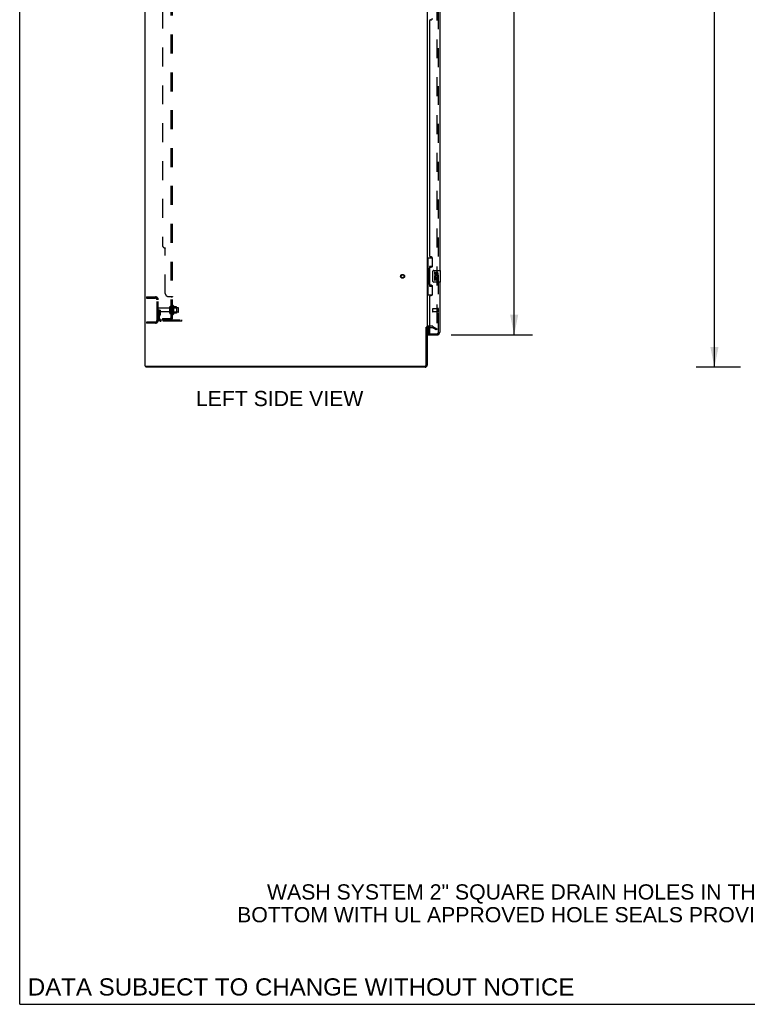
# Model space of a CAD drawing. Header units: inches. Extents: x 0 to 293, y 0 to 190.
# Tile 1 of 68: x 0 to 62, y 0 to 84. Entities that reach past the tile are written whole.
import ezdxf

# ---------------------------------------------------------------- set-up
doc = ezdxf.new("R2010")
doc.units = ezdxf.units.IN
doc.header["$LTSCALE"] = 16.12069
doc.header["$MEASUREMENT"] = 0
doc.linetypes.add('HIDDEN', pattern=[0.2, 0.1, -0.1])
doc.layers.get('0').update_dxf_attribs({"linetype": 'CONTINUOUS'})
for name, color, linetype in [('DEFAULT_2', 8, 'HIDDEN'), ('DIMENSIONS', 7, 'CONTINUOUS'), ('LEFTHAND_DOOR_ASSEMBLY', 7, 'CONTINUOUS'), ('RIGHTHAND_DOOR_ASSEMBLY', 7, 'CONTINUOUS'), ('SUBPANEL', 7, 'CONTINUOUS')]:
    doc.layers.add(name, color=color, linetype=linetype)
doc.styles.get("Standard").update_dxf_attribs({"font": 'arial.ttf'})
doc.dimstyles.new('DIMSTYLE_1', dxfattribs={"dimtxt": 1.293103, "dimasz": 1.724138, "dimexe": 0.09, "dimexo": 0.07, "dimgap": 0.0375, "dimtad": 0, "dimtih": 1, "dimtoh": 1, "dimzin": 4, "dimdsep": 46, "dimtxsty": 'Standard', "dimblk": '_FILLED', "dimblk1": '_FILLED', "dimblk2": '_FILLED', "dimcen": 0.09, "dimadec": 3, "dimazin": 1, "dimtfac": 1, "dimtdec": 3, "dimtofl": 0, "dimtmove": 0, "dimatfit": 3, "dimldrblk": '_FILLED', "dimfxl": 0, "dimtolj": 1, "dimtzin": 4, "dimarcsym": 0})

# ---------------------------------------------------------------- blocks, each defined once
blk = doc.blocks.new('_FILLED')
at = {"color": 0, "linetype": 'ByBlock'}
blk.add_solid([(0, 0), (-1, 0.2), (-1, -0.2)], dxfattribs=at)
blk = doc.blocks.new('*D9')
at = {"layer": 'DIMENSIONS', "color": 2, "linetype": 'Continuous'}
for p, q in [((36.706, 137.509), (43.635, 137.509)), ((42.083, 137.509), (42.083, 99.357)), ((42.083, 57.009), (42.083, 94.831)), ((36.706, 57.009), (43.635, 57.009))]:
    blk.add_line(p, q, dxfattribs=at)
at = {"layer": 'DIMENSIONS', "color": 2, "linetype": 'Continuous', "xscale": 1.724137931, "yscale": 1.724137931, "zscale": 1.724137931}
for p, rotation in [((42.083, 137.509), 90), ((42.083, 57.009), 270)]:
    blk.add_blockref('_FILLED', p, dxfattribs=dict(at, rotation=rotation))
at = {"layer": 'DIMENSIONS', "color": 2, "linetype": 'Continuous', "insert": (42.083, 98.711), "char_height": 1.2931, "width": 6.61454, "attachment_point": 2, "line_spacing_factor": 0.9}
blk.add_mtext('80.50\\PDOORS', dxfattribs=at)
blk = doc.blocks.new('*D12')
at = {"layer": 'DIMENSIONS', "color": 2, "linetype": 'Continuous'}
for p, q in [((61.339, 140.259), (57.575, 140.259)), ((59.126, 140.259), (59.126, 98.552)), ((59.126, 54.259), (59.126, 95.966)), ((61.339, 54.259), (57.575, 54.259))]:
    blk.add_line(p, q, dxfattribs=at)
at = {"layer": 'DIMENSIONS', "color": 2, "linetype": 'Continuous', "xscale": 1.724137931, "yscale": 1.724137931, "zscale": 1.724137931}
for p, rotation in [((59.126, 140.259), 90), ((59.126, 54.259), 270)]:
    blk.add_blockref('_FILLED', p, dxfattribs=dict(at, rotation=rotation))
at = {"layer": 'DIMENSIONS', "color": 2, "linetype": 'Continuous', "insert": (59.126, 97.906), "char_height": 1.2931, "width": 4.51865, "attachment_point": 2, "line_spacing_factor": 0.9}
blk.add_mtext('86.00', dxfattribs=at)

msp = doc.modelspace()

# ---------------------------------------------------------------- linework, layer by layer
at = {"color": 7, "linetype": 'Continuous'}
for p, q in [((0, 0), (0, 189.655)), ((34.584, 57.676), (34.688, 57.676)), ((10.74, 54.363), (10.74, 54.259)), ((0, 0), (293.103, 0))]:
    msp.add_line(p, q, dxfattribs=at)
at = {"color": 3, "linetype": 'Continuous'}
for p, q in [((10.688, 54.363), (10.688, 140.155)), ((34.688, 136.811), (34.688, 57.707)), ((34.584, 54.453), (34.584, 57.677)), ((34.688, 57.676), (34.688, 54.448)), ((34.892, 57.655), (34.773, 57.655)), ((10.688, 54.363), (34.494, 54.363)), ((34.499, 54.259), (10.74, 54.259))]:
    msp.add_line(p, q, dxfattribs=at)
for centre, radius, start, end in [((34.773, 57.57), 0.085, 90, 180), ((34.494, 54.453), 0.09, 270, 360), ((34.499, 54.448), 0.189, 270, 360)]:
    msp.add_arc(centre, radius, start, end, dxfattribs=at)
at = {"color": 7, "linetype": 'Continuous'}
msp.add_arc((34.499, 54.448), 0.085, 274.4898, 355.5102, dxfattribs=at)
at = {"layer": 'DEFAULT_2', "color": 8, "linetype": 'HIDDEN'}
for p, q in [((35.5, 136.994), (35.5, 57.525)), ((10.792, 60.259), (11.545, 60.259)), ((10.792, 60.259), (10.792, 60.155)), ((10.792, 60.155), (11.545, 60.155)), ((11.262, 60.259), (11.262, 60.155)), ((11.688, 58.256), (11.688, 60.013)), ((11.792, 58.256), (11.792, 60.013)), ((11.896, 59.134), (11.792, 59.134)), ((12.719, 59.299), (11.822, 59.299)), ((12.719, 58.969), (11.822, 58.969)), ((11.88, 58.788), (11.831, 58.72)), ((11.882, 58.794), (11.882, 59.134)), ((11.882, 58.959), (11.986, 58.959)), ((11.896, 59.134), (11.986, 59.134)), ((11.896, 58.433), (11.896, 59.134)), ((11.964, 58.727), (11.915, 58.659)), ((11.986, 58.794), (11.986, 59.134)), ((12.782, 58.877), (12.782, 59.392)), ((12.892, 58.877), (12.892, 59.392)), ((13.487, 59.322), (12.892, 59.322)), ((13.487, 58.947), (12.892, 58.947)), ((13.017, 59.468), (13.017, 58.8)), ((13.037, 59.318), (13.017, 59.338)), ((13.037, 58.951), (13.017, 58.931)), ((13.037, 59.318), (13.333, 59.318)), ((13.037, 59.318), (13.037, 58.951)), ((13.037, 58.951), (13.333, 58.951)), ((13.087, 59.49), (13.087, 58.778)), ((13.342, 59.412), (13.115, 59.412)), ((13.342, 58.857), (13.115, 58.857)), ((13.333, 59.318), (13.353, 59.338)), ((13.333, 59.318), (13.333, 58.951)), ((13.333, 58.951), (13.353, 58.931)), ((13.353, 59.39), (13.353, 58.879)), ((13.517, 58.977), (13.517, 59.292)), ((11.545, 58.113), (10.792, 58.113)), ((10.792, 58.113), (10.792, 58.009)), ((11.545, 58.009), (10.792, 58.009)), ((11.262, 58.113), (11.262, 58.009)), ((12.038, 58.29), (13.792, 58.29)), ((13.792, 58.186), (12.038, 58.186)), ((13.289, 58.186), (13.289, 58.29)), ((13.545, 58.186), (13.545, 58.29)), ((13.792, 58.186), (13.792, 58.29)), ((35.092, 57.759), (34.773, 57.759)), ((34.892, 57.655), (35.092, 57.655)), ((35.448, 57.455), (35.109, 57.651)), ((35.161, 57.741), (35.5, 57.545)), ((35.5, 57.545), (35.448, 57.455)), ((35.475, 57.507), (35.477, 57.506))]:
    msp.add_line(p, q, dxfattribs=at)
for points in [[(35.483, 57.505), (35.483, 57.505), (35.481, 57.505), (35.479, 57.505), (35.477, 57.506)], [(35.5, 57.525), (35.5, 57.522), (35.5, 57.52), (35.499, 57.518), (35.499, 57.516), (35.498, 57.514), (35.496, 57.512), (35.495, 57.511), (35.494, 57.509), (35.492, 57.508), (35.49, 57.507), (35.488, 57.506), (35.487, 57.505), (35.485, 57.505), (35.483, 57.505)]]:
    msp.add_lwpolyline(points, dxfattribs=at)
for radius in [0.164, 0.124]:
    msp.add_circle((32.584, 62.009), radius, dxfattribs=at)
for centre, radius, start, end in [((11.545, 60.013), 0.246, 0, 90), ((11.545, 60.013), 0.142, 0, 90), ((11.822, 59.269), 0.03, 90, 180), ((11.822, 58.999), 0.03, 180, 270), ((12, 58.598), 0.208, 144.24611, 180), ((11.872, 58.794), 0.01, 324.24611, 360), ((11.872, 58.794), 0.114, 324.24611, 360), ((12.719, 59.362), 0.0625, 270, 360), ((12.719, 58.907), 0.0625, 0, 90), ((12.837, 59.392), 0.055, 360, 180), ((12.837, 58.877), 0.055, 180, 0), ((13.055, 59.468), 0.0384, 34.44966, 180), ((13.055, 58.8), 0.0384, 180, 325.55034), ((12.487, 59.134), 0.698, 23.96793, 30.66313), ((12.487, 59.134), 0.698, 329.33687, 336.03207), ((13.133, 59.422), 0.01, 203.96793, 270), ((13.133, 58.847), 0.01, 90, 156.03207), ((13.342, 59.402), 0.01, 5.19383, 90), ((13.342, 58.867), 0.01, 270, 354.80617), ((13.212, 59.39), 0.141, 0, 5.20805), ((13.212, 58.879), 0.141, 354.79195, 360), ((13.487, 59.292), 0.03, 359.99999, 90), ((13.487, 58.977), 0.03, 270, 0.00001), ((11.545, 58.256), 0.246, 270, 360), ((11.545, 58.256), 0.142, 270, 360), ((12.038, 58.433), 0.246, 180, 270), ((12, 58.598), 0.104, 144.24611, 180), ((12.038, 58.433), 0.142, 180, 270), ((34.773, 57.57), 0.189, 90, 180), ((35.092, 57.622), 0.137, 60, 90), ((35.092, 57.622), 0.033, 60, 90)]:
    msp.add_arc(centre, radius, start, end, dxfattribs=at)
at = {"layer": 'LEFTHAND_DOOR_ASSEMBLY', "color": 8, "linetype": 'HIDDEN'}
for p, q in [((35.642, 57.256), (35.642, 137.263)), ((35.142, 59.227), (35.142, 58.999)), ((35.599, 59.237), (35.152, 59.237)), ((35.599, 58.989), (35.152, 58.989)), ((35.599, 59.255), (35.599, 58.971)), ((34.912, 57.113), (35.499, 57.113))]:
    msp.add_line(p, q, dxfattribs=at)
at = {"layer": 'LEFTHAND_DOOR_ASSEMBLY', "color": 3, "linetype": 'Continuous'}
for p, q in [((35.746, 85.009), (35.746, 62.509)), ((34.892, 63.717), (34.892, 83.802)), ((34.952, 83.862), (35.012, 83.862)), ((35.012, 63.657), (34.952, 63.657)), ((35.142, 62.907), (35.142, 63.527)), ((34.892, 61.302), (34.892, 62.717)), ((34.952, 62.777), (35.012, 62.777)), ((35.012, 61.242), (34.952, 61.242)), ((35.746, 61.509), (35.746, 57.256)), ((35.142, 60.492), (35.142, 61.112)), ((34.892, 57.133), (34.892, 60.302)), ((34.952, 60.362), (35.012, 60.362)), ((34.767, 57.009), (35.499, 57.009))]:
    msp.add_line(p, q, dxfattribs=at)
at = {"layer": 'LEFTHAND_DOOR_ASSEMBLY', "color": 7, "linetype": 'Continuous'}
for p, q in [((34.688, 63.584), (35.128, 63.584)), ((34.727, 63.584), (34.727, 62.559)), ((35.092, 63.584), (35.092, 62.804)), ((34.705, 62.559), (34.828, 62.559)), ((34.705, 62.559), (34.705, 61.459)), ((34.828, 62.589), (34.828, 62.61)), ((34.828, 61.459), (34.828, 62.559)), ((35.092, 62.849), (34.865, 62.849)), ((34.865, 62.849), (34.865, 61.169)), ((35.151, 61.609), (35.151, 62.409)), ((35.251, 62.509), (35.791, 62.509)), ((35.351, 62.355), (35.288, 62.355)), ((35.288, 62.355), (35.288, 62.219)), ((35.351, 62.219), (35.351, 62.355)), ((35.416, 62.281), (35.416, 62.212)), ((35.477, 62.219), (35.477, 62.261)), ((35.54, 62.261), (35.54, 62.124)), ((35.54, 62.124), (35.603, 62.124)), ((35.603, 62.124), (35.603, 62.261)), ((35.806, 61.524), (35.806, 62.494)), ((34.705, 61.459), (34.828, 61.459)), ((34.727, 61.459), (34.727, 60.434)), ((34.828, 61.408), (34.828, 61.429)), ((35.791, 61.509), (35.251, 61.509)), ((35.307, 61.894), (35.288, 61.894)), ((35.288, 61.894), (35.288, 61.663)), ((35.288, 61.663), (35.351, 61.663)), ((35.341, 61.894), (35.368, 61.913)), ((35.341, 61.894), (35.603, 61.894)), ((35.351, 61.831), (35.416, 61.831)), ((35.351, 61.663), (35.351, 61.831)), ((35.416, 61.831), (35.416, 61.695)), ((35.416, 61.695), (35.477, 61.695)), ((35.477, 61.831), (35.54, 61.831)), ((35.477, 61.695), (35.477, 61.831)), ((35.532, 61.93), (35.59, 61.905)), ((35.54, 61.831), (35.54, 61.663)), ((35.54, 61.663), (35.603, 61.663)), ((35.603, 61.663), (35.603, 61.894)), ((34.688, 60.434), (35.128, 60.434)), ((34.865, 61.169), (35.092, 61.169)), ((35.092, 61.214), (35.092, 60.434)), ((34.767, 57.655), (34.767, 57.133)), ((34.767, 57.113), (34.906, 57.113)), ((34.767, 57.113), (34.767, 57.009))]:
    msp.add_line(p, q, dxfattribs=at)
for points in [[(34.865, 62.825), (34.865, 62.822), (34.865, 62.818), (34.866, 62.814), (34.868, 62.81), (34.869, 62.805), (34.871, 62.8), (34.874, 62.795), (34.877, 62.789), (34.88, 62.782), (34.884, 62.775), (34.888, 62.768), (34.893, 62.76), (34.898, 62.752), (34.901, 62.748)], [(35.151, 62.409), (35.151, 62.415), (35.152, 62.422), (35.153, 62.428), (35.154, 62.434), (35.155, 62.44), (35.157, 62.445)], [(34.901, 61.27), (34.898, 61.267), (34.893, 61.258), (34.888, 61.25), (34.884, 61.243), (34.88, 61.236), (34.877, 61.23), (34.874, 61.224), (34.871, 61.218), (34.869, 61.213), (34.868, 61.208), (34.866, 61.204), (34.865, 61.2), (34.865, 61.196), (34.865, 61.193)], [(35.157, 61.573), (35.155, 61.579), (35.154, 61.585), (35.153, 61.591), (35.152, 61.597), (35.151, 61.603), (35.151, 61.609)]]:
    msp.add_lwpolyline(points, dxfattribs=at)
at = {"layer": 'LEFTHAND_DOOR_ASSEMBLY', "color": 3, "linetype": 'Continuous'}
for centre, radius, start, end in [((35.012, 83.992), 0.13, 270, 360), ((34.952, 83.802), 0.06, 90, 180), ((34.952, 63.717), 0.06, 180, 270), ((35.012, 63.527), 0.13, 0, 90), ((35.012, 62.907), 0.13, 270, 360), ((34.952, 62.717), 0.06, 90, 180), ((34.952, 61.302), 0.06, 180, 270), ((35.012, 61.112), 0.13, 0, 90), ((35.012, 60.492), 0.13, 270, 360), ((34.952, 60.302), 0.06, 90, 180), ((34.912, 57.133), 0.02, 180, 270), ((35.499, 57.256), 0.246, 270, 360)]:
    msp.add_arc(centre, radius, start, end, dxfattribs=at)
at = {"layer": 'LEFTHAND_DOOR_ASSEMBLY', "color": 7, "linetype": 'Continuous'}
for centre, radius, start, end in [((35.251, 62.409), 0.1, 90, 158.79459), ((35.383, 62.219), 0.0943, 180, 360), ((35.446, 61.967), 0.157, 336.59665, 161.87913), ((35.383, 62.219), 0.0314, 180, 261.22946), ((35.446, 61.967), 0.0943, 336.59665, 215.11217), ((35.382, 62.224), 0.0362, 263.42855, 341.76278), ((35.508, 62.261), 0.0943, 68.69989, 167.43379), ((35.508, 62.261), 0.0314, 0, 180.04847), ((35.508, 62.261), 0.0943, 0, 68.67039), ((35.791, 62.494), 0.015, 0, 90), ((35.251, 61.609), 0.1, 201.20502, 270), ((35.442, 61.967), 0.154, 161.41988, 206.19629), ((35.446, 61.967), 0.157, 205.73705, 207.8532), ((35.791, 61.524), 0.015, 270, 360), ((34.787, 57.133), 0.02, 180, 257.14286), ((35.582, 57.399), 0.26, 267.40634, 270)]:
    msp.add_arc(centre, radius, start, end, dxfattribs=at)
at = {"layer": 'LEFTHAND_DOOR_ASSEMBLY', "color": 8, "linetype": 'HIDDEN'}
for centre, radius, start, end in [((35.152, 59.227), 0.01, 90, 180), ((35.152, 58.999), 0.01, 180, 270), ((35.62, 59.255), 0.0215, 0, 180), ((35.62, 58.971), 0.0215, 180, 360), ((35.499, 57.256), 0.142, 270, 360)]:
    msp.add_arc(centre, radius, start, end, dxfattribs=at)
at = {"layer": 'LEFTHAND_DOOR_ASSEMBLY', "color": 7, "linetype": 'Continuous'}
for centre, start_param, end_param in [((34.932, 62.6), 0.699287, 1.51401), ((34.932, 62.6), -4.655602, -3.84088), ((34.932, 61.419), 0.699287, 1.51401), ((34.932, 61.419), -4.655602, -3.84088)]:
    msp.add_ellipse(centre, major_axis=(0, 0.18), ratio=0.579493, start_param=start_param, end_param=end_param, dxfattribs=at)
at = {"layer": 'RIGHTHAND_DOOR_ASSEMBLY', "color": 8, "linetype": 'HIDDEN'}
for p, q in [((35.642, 57.256), (35.642, 137.263)), ((34.912, 57.113), (35.499, 57.113))]:
    msp.add_line(p, q, dxfattribs=at)
msp.add_arc((35.499, 57.256), 0.142, 270, 360, dxfattribs=at)
at = {"layer": 'SUBPANEL', "color": 8, "linetype": 'HIDDEN'}
for p, q in [((12.892, 58.415), (12.892, 136.103)), ((13.017, 58.415), (13.017, 136.103)), ((12.142, 129.853), (12.142, 64.665)), ((12.392, 60.54), (12.392, 64.415)), ((12.642, 60.29), (12.963, 60.29)), ((12.892, 60.255), (13.017, 60.255)), ((12.892, 59.893), (13.017, 59.893)), ((12.892, 59.612), (13.017, 59.612)), ((12.965, 60.289), (12.968, 60.287)), ((12.99, 60.277), (12.994, 60.275)), ((12.892, 59.384), (13.017, 59.384)), ((12.892, 58.884), (13.017, 58.884)), ((12.142, 58.415), (12.78, 58.415)), ((12.142, 58.415), (12.142, 58.29)), ((12.78, 58.29), (12.142, 58.29)), ((12.392, 58.415), (12.392, 58.29)), ((12.963, 58.377), (12.866, 58.456)), ((12.892, 58.415), (13.017, 58.415)), ((12.948, 58.415), (12.951, 58.415))]:
    msp.add_line(p, q, dxfattribs=at)
for points in [[(12.866, 60.29), (12.866, 60.288), (12.866, 60.287), (12.866, 60.285), (12.866, 60.283), (12.867, 60.281), (12.868, 60.28), (12.869, 60.278), (12.87, 60.276), (12.872, 60.275), (12.874, 60.273), (12.875, 60.272), (12.877, 60.271), (12.882, 60.268)], [(12.866, 60.29), (12.866, 60.288), (12.866, 60.287), (12.866, 60.285), (12.866, 60.283), (12.867, 60.281)], [(12.869, 60.278), (12.87, 60.276), (12.872, 60.275), (12.874, 60.273)], [(12.882, 60.268), (12.884, 60.266), (12.886, 60.265), (12.888, 60.263), (12.889, 60.261), (12.89, 60.26), (12.891, 60.258), (12.892, 60.257), (12.892, 60.255)], [(12.886, 60.265), (12.888, 60.263), (12.889, 60.261), (12.89, 60.26), (12.891, 60.258), (12.892, 60.257), (12.892, 60.255)], [(12.963, 60.29), (12.965, 60.289), (12.968, 60.287), (12.971, 60.285), (12.974, 60.283), (12.978, 60.282), (12.982, 60.28), (12.99, 60.277)], [(12.994, 60.275), (12.998, 60.273), (13.001, 60.272), (13.004, 60.27), (13.007, 60.268), (13.01, 60.266), (13.012, 60.264), (13.014, 60.262), (13.015, 60.26), (13.016, 60.258), (13.017, 60.257), (13.017, 60.255)], [(13.007, 60.268), (13.01, 60.266), (13.012, 60.264), (13.014, 60.262), (13.015, 60.26), (13.016, 60.258), (13.017, 60.257), (13.017, 60.255)], [(12.866, 58.456), (12.866, 58.456), (12.866, 58.455), (12.866, 58.454), (12.866, 58.453), (12.867, 58.451), (12.868, 58.45), (12.869, 58.448), (12.87, 58.447), (12.872, 58.445), (12.874, 58.443), (12.877, 58.439)], [(12.877, 58.439), (12.88, 58.437), (12.882, 58.434), (12.884, 58.432), (12.886, 58.429), (12.888, 58.427), (12.889, 58.424), (12.89, 58.422), (12.891, 58.419), (12.892, 58.417), (12.892, 58.415)], [(12.951, 58.415), (12.951, 58.415), (12.951, 58.415), (12.951, 58.415), (12.951, 58.415), (12.95, 58.415), (12.95, 58.416), (12.949, 58.416), (12.949, 58.416), (12.948, 58.416), (12.947, 58.416), (12.946, 58.416), (12.946, 58.416), (12.945, 58.416), (12.944, 58.417), (12.943, 58.417), (12.943, 58.417), (12.942, 58.417), (12.941, 58.417), (12.94, 58.417), (12.939, 58.418), (12.939, 58.418), (12.938, 58.418), (12.937, 58.418), (12.936, 58.418), (12.935, 58.419), (12.935, 58.419), (12.934, 58.419), (12.933, 58.419), (12.932, 58.419), (12.931, 58.42), (12.93, 58.42), (12.929, 58.42), (12.929, 58.421), (12.928, 58.421), (12.927, 58.421), (12.926, 58.421), (12.925, 58.422), (12.924, 58.422), (12.923, 58.422), (12.922, 58.423), (12.921, 58.423), (12.92, 58.423), (12.919, 58.424), (12.918, 58.424), (12.917, 58.424), (12.916, 58.425), (12.915, 58.425), (12.914, 58.425), (12.913, 58.426), (12.912, 58.426), (12.911, 58.427), (12.91, 58.427), (12.909, 58.428), (12.908, 58.428), (12.907, 58.428), (12.906, 58.429), (12.905, 58.429), (12.904, 58.43), (12.903, 58.43), (12.903, 58.43), (12.902, 58.431), (12.901, 58.431), (12.9, 58.432), (12.899, 58.432), (12.898, 58.433), (12.897, 58.433), (12.897, 58.433), (12.896, 58.434), (12.895, 58.434), (12.894, 58.435), (12.893, 58.435), (12.893, 58.435), (12.892, 58.436), (12.891, 58.436), (12.891, 58.437), (12.89, 58.437), (12.889, 58.437), (12.889, 58.438), (12.888, 58.438), (12.888, 58.438), (12.888, 58.438), (12.888, 58.438)], [(12.888, 58.438), (12.888, 58.438), (12.888, 58.438), (12.888, 58.438), (12.888, 58.438), (12.888, 58.438), (12.889, 58.438), (12.889, 58.437), (12.89, 58.437), (12.89, 58.437), (12.89, 58.436), (12.891, 58.436), (12.892, 58.435)], [(12.963, 58.377), (12.965, 58.379), (12.968, 58.382), (12.971, 58.384), (12.974, 58.386), (12.978, 58.388), (12.982, 58.39), (12.986, 58.392)], [(12.986, 58.392), (12.994, 58.395), (12.998, 58.397), (13.001, 58.398), (13.004, 58.4), (13.007, 58.402), (13.01, 58.404), (13.012, 58.406), (13.014, 58.408), (13.015, 58.41), (13.016, 58.412), (13.017, 58.414), (13.017, 58.415)]]:
    msp.add_lwpolyline(points, dxfattribs=at)
for centre, radius, start, end in [((12.392, 64.665), 0.25, 180, 270), ((12.642, 60.54), 0.25, 180, 270), ((12.78, 58.527), 0.237, 270, 360), ((12.78, 58.527), 0.112, 270, 360)]:
    msp.add_arc(centre, radius, start, end, dxfattribs=at)

# ---------------------------------------------------------------- texts
at = {"layer": 'DIMENSIONS', "color": 2, "linetype": 'Continuous', "attachment_point": 2, "line_spacing_factor": 0.9}
for s, insert, char_height, width in [('LEFT SIDE VIEW', (22.118, 52.244), 1.2931, 14.21933), ('WASH SYSTEM 2" SQUARE DRAIN HOLES IN THE\\PBOTTOM WITH UL APPROVED HOLE SEALS PROVIDED', (42.443, 10.219), 1.2931, 47.78234), ('DATA SUBJECT TO CHANGE WITHOUT NOTICE', (23.948, 2.214), 1.46552, 46.42802)]:
    msp.add_mtext(s, dxfattribs=dict(at, insert=insert, char_height=char_height, width=width))

# ---------------------------------------------------------------- dimensions: what is measured, and where the dimension line sits
at = {"layer": 'DIMENSIONS', "color": 2, "linetype": 'Continuous'}
dim = msp.add_linear_dim(base=(59.126, 54.259), p1=(61.409, 140.259), p2=(61.409, 54.259), angle=270, dimstyle='DIMSTYLE_1', dxfattribs=at)
dim.commit()
dim.dimension.update_dxf_attribs({"geometry": '*D12', "text_midpoint": (59.119, 97.252), "dimtype": 160})
dim = msp.add_linear_dim(base=(42.083, 57.009), p1=(36.636, 137.509), p2=(36.636, 57.009), angle=270, text='<>\\PDOORS', dimstyle='DIMSTYLE_1', dxfattribs=at)
dim.commit()
dim.dimension.update_dxf_attribs({"geometry": '*D9', "text_midpoint": (42.083, 97.094), "dimtype": 160})

doc.saveas('drawing.dxf')
